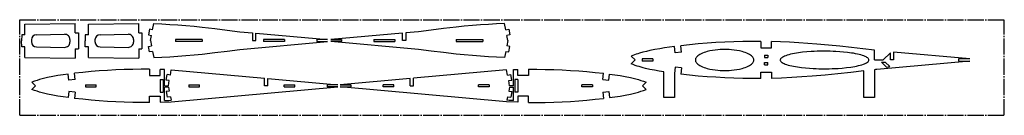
# Model space of a CAD drawing. Header units: millimetres. Extents: x 105 to 1035, y 463 to 553.
import ezdxf

# ---------------------------------------------------------------- set-up
doc = ezdxf.new("R2010")
doc.units = ezdxf.units.MM
doc.linetypes.add('SLD-Осевая', pattern=[19.05, 15.24, -1.27, 1.27, -1.27])
doc.linetypes.add('SLD-Сплошная', pattern=[0])

msp = doc.modelspace()

# ---------------------------------------------------------------- linework, layer by layer
at = {"color": 7, "linetype": 'SLD-Осевая'}
for p, q in [((104.69, 463.2), (104.69, 553.2)), ((104.69, 553.2), (1034.69, 553.2)), ((1034.69, 463.2), (1034.69, 553.2)), ((104.69, 463.2), (1034.69, 463.2))]:
    msp.add_line(p, q, dxfattribs=at)
at = {"color": 7, "linetype": 'SLD-Сплошная'}
for p, q in [((109.56, 548.97), (157.14, 549.64)), ((109.56, 539.13), (109.56, 548.97)), ((157.14, 540.96), (157.14, 549.64)), ((169.56, 548.97), (217.14, 549.64)), ((169.56, 539.13), (169.56, 548.97)), ((217.14, 540.96), (217.14, 549.64)), ((230.21, 543.76), (231.31, 549.64)), ((563.78, 543.76), (562.68, 549.64)), ((120.72, 539.13), (147.08, 539.5)), ((157.14, 540.96), (160.14, 540.96)), ((160.14, 540.96), (160.14, 525.71)), ((180.72, 539.13), (207.08, 539.5)), ((217.14, 540.96), (220.14, 540.96)), ((220.14, 540.96), (220.14, 525.71)), ((227.26, 544.31), (226.26, 539)), ((230.21, 543.76), (227.26, 544.31)), ((312.61, 541.87), (324.64, 540.81)), ((324.64, 540.81), (324.64, 533.56)), ((327.75, 533.56), (327.75, 540.53)), ((327.75, 540.53), (395.33, 534.57)), ((466.23, 540.53), (398.65, 534.57)), ((466.23, 533.56), (466.23, 540.53)), ((481.37, 541.87), (469.34, 540.81)), ((469.34, 540.81), (469.34, 533.56)), ((563.78, 543.76), (566.73, 544.31)), ((566.73, 544.31), (567.72, 539)), ((106.56, 539.13), (106.53, 533.34)), ((106.56, 527.55), (106.53, 533.34)), ((109.56, 539.13), (106.56, 539.13)), ((115.79, 534.13), (115.79, 532.55)), ((152.15, 534.5), (152.15, 532.18)), ((166.56, 539.13), (166.53, 533.34)), ((166.56, 527.55), (166.53, 533.34)), ((169.56, 539.13), (166.56, 539.13)), ((175.79, 534.13), (175.79, 532.55)), ((212.15, 534.5), (212.15, 532.18)), ((226.26, 539), (229.21, 538.44)), ((228.3, 533.56), (229.21, 538.44)), ((228.3, 533.56), (229.21, 528.68)), ((277.04, 534.57), (251.91, 534.57)), ((251.91, 534.57), (251.91, 532.56)), ((277.04, 532.56), (251.91, 532.56)), ((277.04, 534.57), (277.04, 532.56)), ((312.61, 525.26), (395.33, 532.56)), ((324.64, 533.56), (327.75, 533.56)), ((354.87, 534.57), (334.82, 534.57)), ((334.82, 534.57), (334.82, 532.56)), ((354.87, 532.56), (334.82, 532.56)), ((354.87, 534.57), (354.87, 532.56)), ((395.33, 534.57), (385.33, 534.57)), ((385.33, 534.57), (385.33, 532.56)), ((385.33, 532.56), (395.33, 532.56)), ((398.65, 534.57), (408.65, 534.57)), ((408.65, 532.56), (398.65, 532.56)), ((481.37, 525.26), (398.65, 532.56)), ((408.65, 534.57), (408.65, 532.56)), ((439.11, 534.57), (439.11, 532.56)), ((439.11, 534.57), (459.17, 534.57)), ((439.11, 532.56), (459.17, 532.56)), ((459.17, 534.57), (459.17, 532.56)), ((469.34, 533.56), (466.23, 533.56)), ((516.94, 534.57), (516.94, 532.56)), ((516.94, 534.57), (542.07, 534.57)), ((516.94, 532.56), (542.07, 532.56)), ((542.07, 534.57), (542.07, 532.56)), ((567.72, 539), (564.77, 538.44)), ((565.69, 533.56), (564.77, 538.44)), ((565.69, 533.56), (564.77, 528.68)), ((804.72, 532.82), (804.72, 526.66)), ((814.72, 526.66), (814.72, 532.68)), ((109.56, 527.55), (106.56, 527.55)), ((109.56, 517.7), (109.56, 527.55)), ((120.72, 527.55), (147.08, 527.18)), ((157.14, 525.71), (160.14, 525.71)), ((157.14, 525.71), (157.14, 517.04)), ((169.56, 527.55), (166.56, 527.55)), ((169.56, 517.7), (169.56, 527.55)), ((180.72, 527.55), (207.08, 527.18)), ((217.14, 525.71), (220.14, 525.71)), ((217.14, 525.71), (217.14, 517.04)), ((226.26, 528.13), (229.21, 528.68)), ((227.26, 522.81), (226.26, 528.13)), ((230.21, 523.36), (227.26, 522.81)), ((230.21, 523.36), (231.31, 517.49)), ((563.78, 523.36), (562.68, 517.49)), ((563.78, 523.36), (566.73, 522.81)), ((567.72, 528.13), (564.77, 528.68)), ((566.73, 522.81), (567.72, 528.13)), ((723.76, 522.07), (723.13, 527.93)), ((729.72, 522.71), (723.76, 522.07)), ((729.72, 522.71), (729.09, 528.68)), ((804.72, 526.66), (814.72, 526.66)), ((911.97, 515.3), (911.97, 524.46)), ((927.08, 522.14), (920.37, 515.3)), ((927.08, 515.3), (927.08, 522.14)), ((1002.03, 516.29), (930.1, 522.76)), ((930.1, 522.76), (930.1, 515.3)), ((109.56, 517.7), (157.14, 517.04)), ((169.56, 517.7), (217.14, 517.04)), ((686, 515.29), (682.34, 518.93)), ((686, 515.29), (682.34, 511.65)), ((702.8, 516.29), (692.72, 516.29)), ((692.72, 516.29), (692.72, 514.29)), ((702.8, 514.29), (692.72, 514.29)), ((702.8, 516.29), (702.8, 514.29)), ((808.18, 519.79), (811.26, 519.79)), ((808.18, 519.79), (808.18, 517.72)), ((808.18, 517.72), (811.26, 517.72)), ((808.18, 512.86), (811.26, 512.86)), ((808.18, 510.79), (808.18, 512.86)), ((811.26, 519.79), (811.26, 517.72)), ((811.26, 510.79), (811.26, 512.86)), ((911.97, 515.3), (920.37, 515.3)), ((1002.03, 514.3), (914.39, 506.42)), ((923.4, 508.63), (918.75, 513.38)), ((918.75, 513.38), (922.25, 513.38)), ((926.54, 509), (922.25, 513.38)), ((930.1, 515.3), (927.08, 515.3)), ((1002.03, 516.29), (991.49, 516.29)), ((991.49, 516.29), (991.49, 514.3)), ((991.49, 514.3), (1002.03, 514.3)), ((157.21, 496.74), (156.58, 502.71)), ((227.28, 506.57), (227.28, 500.51)), ((237.28, 500.51), (237.28, 506.4)), ((241.58, 490.91), (241.58, 506.26)), ((246.99, 501.12), (247.91, 506)), ((247.91, 506), (336.02, 498.11)), ((564.64, 506), (476.53, 498.11)), ((565.56, 501.12), (564.64, 506)), ((570.97, 490.91), (570.97, 506.26)), ((575.27, 500.51), (575.27, 506.4)), ((585.27, 506.57), (585.27, 500.51)), ((655.34, 496.74), (655.97, 502.71)), ((713.13, 479.88), (713.13, 504.06)), ((723.76, 508.51), (723.13, 502.65)), ((723.13, 502.65), (723.13, 479.88)), ((729.72, 507.87), (723.76, 508.51)), ((729.72, 507.87), (729.09, 501.91)), ((804.72, 497.77), (804.72, 503.93)), ((804.72, 503.93), (814.72, 503.93)), ((808.18, 510.79), (811.26, 510.79)), ((814.72, 503.93), (814.72, 497.91)), ((901.97, 479.88), (901.97, 504.95)), ((911.97, 506.13), (911.97, 479.88)), ((923.4, 508.63), (926.54, 509)), ((116.13, 494.36), (119.56, 490.91)), ((151.24, 496.11), (150.63, 501.95)), ((157.21, 496.74), (151.24, 496.11)), ((227.28, 500.51), (237.28, 500.51)), ((237.28, 496.74), (240.32, 496.74)), ((237.28, 496.74), (237.28, 485.09)), ((240.32, 496.74), (240.32, 485.09)), ((243.05, 496.35), (244.05, 501.67)), ((246, 495.8), (243.05, 496.35)), ((246.99, 501.12), (244.05, 501.67)), ((245.09, 490.91), (246, 495.8)), ((336.02, 490.91), (336.02, 498.11)), ((339.1, 490.91), (339.1, 497.84)), ((339.1, 497.84), (405.14, 491.93)), ((473.45, 497.84), (407.41, 491.93)), ((473.45, 490.91), (473.45, 497.84)), ((476.53, 490.91), (476.53, 498.11)), ((565.56, 501.12), (568.51, 501.67)), ((566.55, 495.8), (569.5, 496.35)), ((567.47, 490.91), (566.55, 495.8)), ((569.5, 496.35), (568.51, 501.67)), ((572.24, 496.74), (572.24, 485.09)), ((575.27, 496.74), (572.24, 496.74)), ((585.27, 500.51), (575.27, 500.51)), ((575.27, 496.74), (575.27, 485.09)), ((655.34, 496.74), (661.31, 496.11)), ((661.31, 496.11), (661.92, 501.95)), ((696.42, 494.36), (693, 490.91)), ((116.13, 487.47), (119.56, 490.91)), ((151.24, 485.72), (150.63, 479.88)), ((157.21, 485.09), (151.24, 485.72)), ((157.21, 485.09), (156.58, 479.12)), ((166.83, 491.91), (166.83, 489.91)), ((166.83, 491.91), (177.03, 491.91)), ((166.83, 489.91), (177.03, 489.91)), ((177.03, 489.91), (177.03, 491.91)), ((237.28, 485.09), (240.32, 485.09)), ((241.58, 490.91), (245.09, 490.91)), ((245.35, 489.52), (241.58, 489.52)), ((241.58, 477.05), (241.58, 489.52)), ((246, 486.03), (243.05, 485.48)), ((243.05, 485.48), (244.05, 480.16)), ((245.35, 489.52), (246, 486.03)), ((247.91, 475.83), (405.14, 489.9)), ((264.5, 491.91), (274.53, 491.91)), ((264.5, 491.91), (264.5, 489.91)), ((264.5, 489.91), (274.53, 489.91)), ((274.53, 489.91), (274.53, 491.91)), ((339.1, 490.91), (336.02, 490.91)), ((354.55, 489.91), (354.55, 491.91)), ((354.55, 491.91), (364.56, 491.91)), ((354.55, 489.91), (364.56, 489.91)), ((364.56, 489.91), (364.56, 491.91)), ((405.14, 491.93), (394.99, 491.93)), ((394.99, 491.93), (394.99, 489.9)), ((405.14, 489.9), (394.99, 489.9)), ((407.41, 491.93), (417.57, 491.93)), ((407.41, 489.9), (417.57, 489.9)), ((564.64, 475.83), (407.41, 489.9)), ((417.57, 491.93), (417.57, 489.9)), ((458, 491.91), (447.99, 491.91)), ((447.99, 489.91), (447.99, 491.91)), ((458, 489.91), (447.99, 489.91)), ((458, 489.91), (458, 491.91)), ((473.45, 490.91), (476.53, 490.91)), ((538.02, 489.91), (538.02, 491.91)), ((548.05, 491.91), (538.02, 491.91)), ((548.05, 489.91), (538.02, 489.91)), ((548.05, 491.91), (548.05, 489.91)), ((567.21, 489.52), (566.55, 486.03)), ((566.55, 486.03), (569.5, 485.48)), ((567.21, 489.52), (570.97, 489.52)), ((570.97, 490.91), (567.47, 490.91)), ((569.5, 485.48), (568.51, 480.16)), ((570.97, 477.05), (570.97, 489.52)), ((575.27, 485.09), (572.24, 485.09)), ((645.72, 491.91), (635.52, 491.91)), ((635.52, 489.91), (635.52, 491.91)), ((645.72, 489.91), (635.52, 489.91)), ((645.72, 491.91), (645.72, 489.91)), ((655.34, 485.09), (661.31, 485.72)), ((655.34, 485.09), (655.97, 479.12)), ((661.31, 485.72), (661.92, 479.88)), ((696.42, 487.47), (693, 490.91)), ((227.28, 475.26), (227.28, 481.32)), ((227.28, 481.32), (237.28, 481.32)), ((237.28, 481.32), (237.28, 475.43)), ((237.28, 475.43), (247.91, 475.83)), ((241.58, 477.05), (245.65, 477.05)), ((246.99, 480.71), (244.05, 480.16)), ((245.65, 477.05), (247.61, 477.42)), ((246.99, 480.71), (247.61, 477.42)), ((575.27, 475.43), (564.64, 475.83)), ((565.56, 480.71), (564.94, 477.42)), ((566.91, 477.05), (564.94, 477.42)), ((565.56, 480.71), (568.51, 480.16)), ((570.97, 477.05), (566.91, 477.05)), ((585.27, 481.32), (575.27, 481.32)), ((575.27, 481.32), (575.27, 475.43)), ((585.27, 475.26), (585.27, 481.32)), ((723.13, 479.88), (713.13, 479.88)), ((911.97, 479.88), (901.97, 479.88))]:
    msp.add_line(p, q, dxfattribs=at)
at = {"color": 7, "linetype": 'SLD-Сплошная', "flags": 128}
for points in [[(231.31, 549.64), (238.93, 549.32), (246.54, 548.87), (254.15, 548.34), (261.75, 547.72), (269.34, 547.03), (276.93, 546.27), (288.85, 544.95), (300.74, 543.47), (312.61, 541.87)], [(562.68, 549.64), (555.06, 549.32), (547.45, 548.87), (539.84, 548.34), (532.24, 547.72), (524.64, 547.03), (517.05, 546.27), (505.14, 544.95), (493.25, 543.47), (481.37, 541.87)], [(804.72, 532.82), (796.24, 532.81), (787.76, 532.68), (779.28, 532.44), (770.8, 532.1), (762.32, 531.64), (754, 531.08), (745.68, 530.4), (737.38, 529.6), (729.09, 528.68)], [(911.97, 524.46), (901.11, 525.74), (890.25, 526.98), (879.38, 528.16), (868.5, 529.25), (857.61, 530.24), (849.04, 530.93), (840.47, 531.53), (831.88, 532.02), (823.3, 532.41), (814.72, 532.68)], [(231.31, 517.49), (238.93, 517.81), (246.54, 518.25), (254.15, 518.79), (261.75, 519.4), (269.34, 520.09), (276.93, 520.85), (288.85, 522.18), (300.74, 523.65), (312.61, 525.26)], [(562.68, 517.49), (555.06, 517.81), (547.45, 518.25), (539.84, 518.79), (532.24, 519.4), (524.64, 520.09), (517.05, 520.85), (505.14, 522.18), (493.25, 523.65), (481.37, 525.26)], [(723.13, 527.93), (718.48, 527.3), (713.84, 526.63), (709.2, 525.9), (704.58, 525.09), (699.98, 524.17), (696.63, 523.41), (693.29, 522.57), (689.98, 521.63), (688.43, 521.15), (686.89, 520.64), (685.36, 520.11), (683.84, 519.55), (682.34, 518.93)], [(770.54, 525.17), (768.5, 525.14), (766.31, 525.05), (764, 524.89), (761.57, 524.64), (759.06, 524.28), (756.5, 523.8), (753.94, 523.19), (752.48, 522.77), (751.06, 522.3), (749.7, 521.79), (748.41, 521.22), (747.22, 520.6), (746.13, 519.94), (745.31, 519.34), (744.59, 518.71), (743.99, 518.06), (743.51, 517.38), (743.16, 516.69), (742.95, 515.99), (742.88, 515.29), (742.95, 514.58), (743.16, 513.89), (743.51, 513.2), (743.99, 512.52), (744.59, 511.87), (745.31, 511.24), (746.14, 510.64), (747.22, 509.98), (748.42, 509.36), (749.7, 508.79), (751.07, 508.27), (752.49, 507.8), (753.95, 507.38), (756.5, 506.78), (759.06, 506.3), (761.58, 505.94), (764, 505.69), (766.32, 505.52), (768.5, 505.44), (770.55, 505.41), (772.6, 505.43), (774.78, 505.52), (777.1, 505.69), (779.52, 505.94), (782.04, 506.3), (784.6, 506.78), (787.15, 507.38), (788.61, 507.8), (790.03, 508.27), (791.39, 508.79), (792.68, 509.36), (793.88, 509.98), (794.96, 510.64), (795.78, 511.24), (796.5, 511.87), (797.11, 512.52), (797.59, 513.19), (797.93, 513.88), (798.14, 514.58), (798.21, 515.29), (798.14, 515.99), (797.93, 516.69), (797.58, 517.38), (797.1, 518.05), (796.5, 518.71), (795.78, 519.34), (794.96, 519.94), (793.87, 520.6), (792.68, 521.22), (791.39, 521.78), (790.02, 522.3), (788.6, 522.77), (787.14, 523.19), (784.59, 523.8), (782.03, 524.28), (779.51, 524.63), (777.09, 524.89), (774.77, 525.05), (772.59, 525.14), (770.54, 525.17)], [(865.46, 523.58), (863.04, 523.57), (860.5, 523.54), (857.83, 523.46), (855.04, 523.35), (852.14, 523.19), (848.22, 522.9), (844.22, 522.5), (840.21, 521.99), (838.29, 521.69), (836.42, 521.37), (834.59, 521.01), (832.84, 520.62), (831.18, 520.21), (829.63, 519.76), (828.21, 519.29), (827.08, 518.85), (826.06, 518.39), (825.19, 517.92), (824.45, 517.43), (823.85, 516.93), (823.42, 516.43), (823.14, 515.91), (823.02, 515.39), (823.07, 514.88), (823.28, 514.36), (823.65, 513.85), (824.18, 513.35), (824.85, 512.86), (825.67, 512.38), (826.62, 511.92), (827.69, 511.48), (829.06, 510.99), (830.55, 510.54), (832.16, 510.11), (833.85, 509.72), (835.63, 509.35), (837.46, 509.02), (839.34, 508.71), (843.1, 508.2), (846.87, 507.8), (850.59, 507.49), (854.18, 507.27), (856.9, 507.14), (859.51, 507.06), (862, 507.01), (864.37, 506.99), (866.78, 507), (869.32, 507.04), (871.99, 507.11), (874.79, 507.22), (877.68, 507.38), (881.6, 507.68), (885.6, 508.07), (889.61, 508.58), (891.53, 508.88), (893.41, 509.2), (895.23, 509.56), (896.98, 509.95), (898.64, 510.36), (900.19, 510.81), (901.62, 511.29), (902.75, 511.72), (903.76, 512.18), (904.64, 512.65), (905.38, 513.14), (905.97, 513.64), (906.41, 514.15), (906.68, 514.66), (906.8, 515.18), (906.75, 515.7), (906.54, 516.21), (906.17, 516.72), (905.64, 517.22), (904.97, 517.71), (904.15, 518.19), (903.2, 518.65), (902.13, 519.09), (900.76, 519.58), (899.27, 520.03), (897.67, 520.46), (895.97, 520.85), (894.19, 521.22), (892.36, 521.55), (890.48, 521.86), (886.72, 522.37), (882.95, 522.77), (879.24, 523.08), (875.64, 523.31), (872.92, 523.43), (870.31, 523.51), (867.82, 523.56), (865.46, 523.58)], [(713.13, 504.06), (708.74, 504.76), (704.35, 505.53), (699.99, 506.41), (695.65, 507.41), (693.72, 507.9), (691.79, 508.43), (689.87, 508.99), (687.96, 509.59), (686.07, 510.22), (684.19, 510.9), (682.34, 511.65)], [(227.28, 506.57), (219.34, 506.58), (211.4, 506.47), (203.47, 506.25), (195.54, 505.93), (187.62, 505.51), (179.85, 504.98), (172.08, 504.34), (164.33, 503.59), (156.58, 502.71)], [(241.58, 506.26), (239.17, 506.34), (237.28, 506.4)], [(570.97, 506.26), (573.38, 506.34), (575.27, 506.4)], [(585.27, 506.57), (593.21, 506.58), (601.15, 506.47), (609.09, 506.25), (617.01, 505.93), (624.93, 505.51), (632.7, 504.98), (640.47, 504.34), (648.22, 503.59), (655.97, 502.71)], [(901.97, 504.95), (889.79, 503.56), (877.6, 502.25), (865.41, 501.05), (853.19, 499.99), (843.58, 499.27), (833.96, 498.68), (824.34, 498.22), (814.72, 497.91)], [(914.39, 506.42), (913.03, 506.26), (911.97, 506.13)], [(150.63, 501.95), (145.72, 501.26), (140.82, 500.52), (135.94, 499.68), (131.08, 498.71), (128.55, 498.14), (126.03, 497.52), (123.52, 496.83), (121.04, 496.08), (118.57, 495.26), (116.13, 494.36)], [(661.92, 501.95), (666.83, 501.26), (671.73, 500.52), (676.61, 499.68), (681.47, 498.71), (684, 498.14), (686.52, 497.52), (689.03, 496.83), (691.52, 496.08), (693.98, 495.26), (696.42, 494.36)], [(804.72, 497.77), (796.24, 497.78), (787.76, 497.91), (779.28, 498.15), (770.8, 498.49), (762.32, 498.94), (754, 499.51), (745.68, 500.18), (737.38, 500.98), (729.09, 501.91)], [(150.63, 479.88), (145.72, 480.57), (140.82, 481.31), (135.94, 482.15), (131.08, 483.12), (128.55, 483.69), (126.03, 484.31), (123.52, 485), (121.04, 485.75), (118.57, 486.57), (116.13, 487.47)], [(661.92, 479.88), (666.83, 480.57), (671.73, 481.31), (676.61, 482.15), (681.47, 483.12), (684, 483.69), (686.52, 484.31), (689.03, 485), (691.52, 485.75), (693.98, 486.57), (696.42, 487.47)], [(227.28, 475.26), (219.34, 475.25), (211.4, 475.36), (203.47, 475.58), (195.54, 475.9), (187.62, 476.32), (179.85, 476.85), (172.08, 477.49), (164.33, 478.24), (156.58, 479.12)], [(585.27, 475.26), (593.21, 475.25), (601.15, 475.36), (609.09, 475.58), (617.01, 475.9), (624.93, 476.32), (632.7, 476.85), (640.47, 477.49), (648.22, 478.24), (655.97, 479.12)]]:
    msp.add_lwpolyline(points, dxfattribs=at)
at = {"color": 7, "linetype": 'SLD-Сплошная'}
for centre, start, end in [((147.15, 534.5), 360, 90.79995), ((207.15, 534.5), 360, 90.79995), ((120.79, 534.13), 90.79995, 180), ((120.79, 532.55), 180, 269.20005), ((147.15, 532.18), 269.20005, 0), ((180.79, 534.13), 90.79995, 180), ((180.79, 532.55), 180, 269.20005), ((207.15, 532.18), 269.20005, 0)]:
    msp.add_arc(centre, 5, start, end, dxfattribs=at)

doc.saveas('drawing.dxf')
